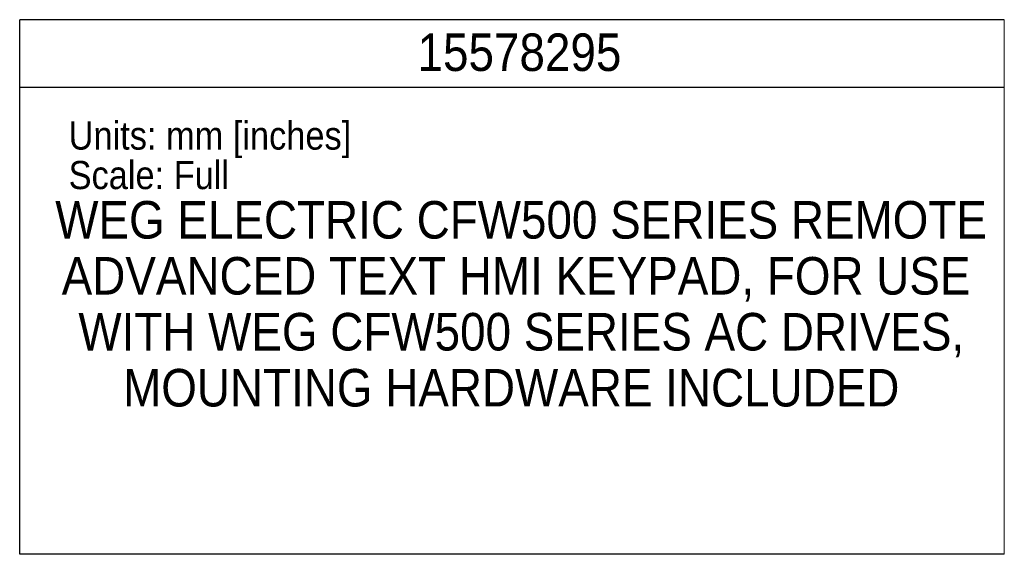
# Model space of a CAD drawing. Header units: millimetres. Extents: x 13 to 559, y 0 to 392.
# Tile 5 of 12: x 392 to 559, y 0 to 90. Entities that reach past the tile are written whole.
import ezdxf

# ---------------------------------------------------------------- set-up
doc = ezdxf.new("R2010")
doc.units = ezdxf.units.MM
doc.linetypes.add('SLD-Solid', pattern=[0])
doc.layers.add('TEXT', color=140, linetype='SLD-Solid', lineweight=25)
doc.styles.add('SLDTEXTSTYLE0', font='GOTHIC.TTF', dxfattribs={"width": 0.913})

# ---------------------------------------------------------------- blocks, each defined once
blk = doc.blocks.new('SW_NOTE_1')
at = {"layer": 'TEXT', "color": 0, "char_height": 6.35, "attachment_point": 2, "style": 'SLDTEXTSTYLE0'}
for s, insert in [('WEG ELECTRIC CFW500 SERIES REMOTE ', (79.28, 8.11)), ('ADVANCED TEXT HMI KEYPAD, FOR USE ', (78.44, -1.36)), ('WITH WEG CFW500 SERIES AC DRIVES, ', (79.32, -10.82)), ('MOUNTING HARDWARE INCLUDED', (77.62, -20.29))]:
    blk.add_mtext(s, dxfattribs=dict(at, insert=insert))

msp = doc.modelspace()

# ---------------------------------------------------------------- linework, layer by layer
at = {"color": 140, "linetype": 'SLD-Solid', "lineweight": 18}
msp.add_line((558.8, 0), (558.8, 90.42), dxfattribs=at)
at = {"layer": 'TEXT'}
for p, q in [((558.8, 90.42), (392.18, 90.42)), ((392.18, 0), (392.18, 90.42)), ((392.18, 78.99), (558.8, 78.99)), ((558.8, 0), (392.18, 0))]:
    msp.add_line(p, q, dxfattribs=at)

# ---------------------------------------------------------------- block references
msp.add_blockref('SW_NOTE_1', (397.74, 51.64), dxfattribs=at)

# ---------------------------------------------------------------- texts
at = {"layer": 'TEXT', "style": 'SLDTEXTSTYLE0'}
for s, insert, char_height, attachment_point in [('15578295', (476.75, 88.1), 6.35, 2), ('Units: mm [inches]', (400.46, 73.21), 4.7625, 1), ('Scale: Full', (400.46, 66.53), 4.7625, 1)]:
    msp.add_mtext(s, dxfattribs=dict(at, insert=insert, char_height=char_height, attachment_point=attachment_point))

doc.saveas('drawing.dxf')
